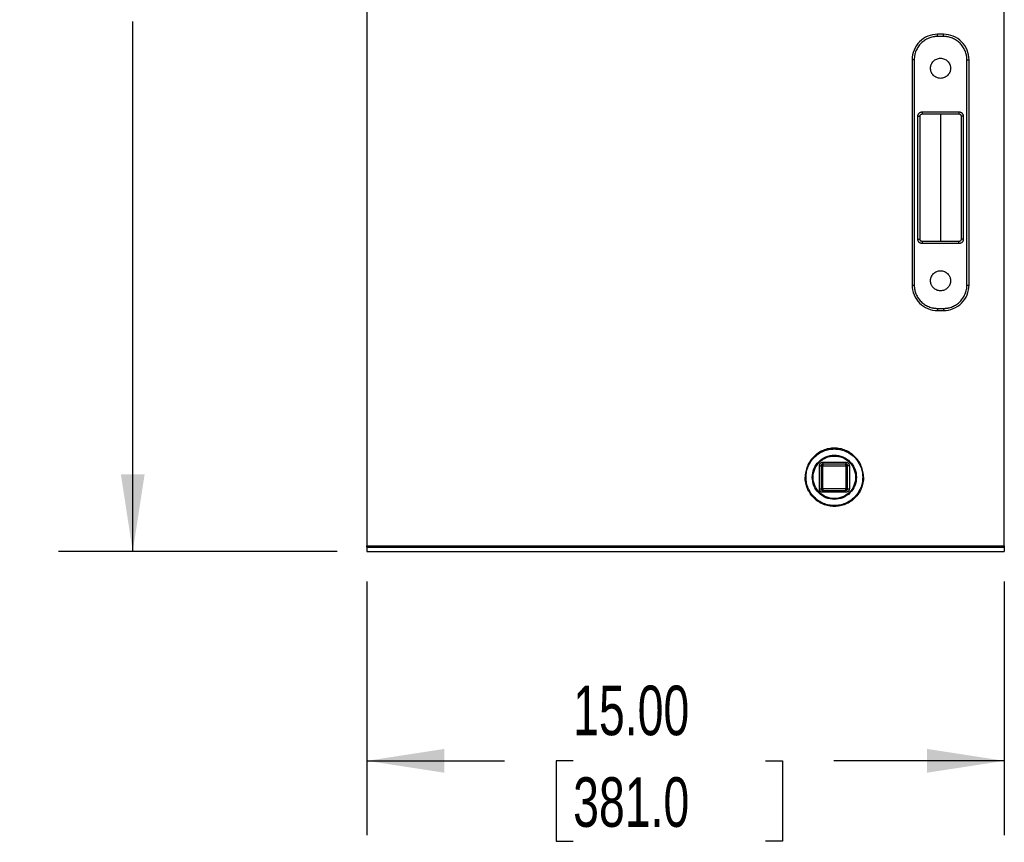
# Model space of a CAD drawing. Header units: inches. Extents: x 3 to 150, y 3 to 116.
# Tile 2 of 58: x 20 to 43, y 44 to 63. Entities that reach past the tile are written whole.
import ezdxf

# ---------------------------------------------------------------- set-up
doc = ezdxf.new("R2010")
doc.units = ezdxf.units.IN
doc.header["$LTSCALE"] = 14
doc.header["$MEASUREMENT"] = 0
doc.layers.add('DIMENSIONS', color=140, linetype='Continuous', lineweight=25)
doc.styles.add('SLDTEXTSTYLE0', font='TXT', dxfattribs={"width": 0.7})
doc.dimstyles.new('SLDDIMSTYLE0', dxfattribs={"dimtxt": 1.189453, "dimasz": 1.82, "dimexe": 0, "dimexo": 0.0625, "dimgap": 0.297363, "dimtad": 0, "dimtih": 1, "dimtoh": 1, "dimrnd": 1e-09, "dimzin": 4, "dimdsep": 46, "dimtxsty": 'SLDTEXTSTYLE0', "dimsah": 1, "dimcen": 0.09, "dimadec": 0, "dimazin": 1, "dimtfac": 1, "dimtofl": 0, "dimtmove": 0, "dimatfit": 3, "dimfxl": 0, "dimfrac": 2, "dimtolj": 1, "dimtzin": 12, "dimarcsym": 0})
doc.dimstyles.new('SLDDIMSTYLE1', dxfattribs={"dimtxt": 1.189453, "dimasz": 1.82, "dimexe": 0, "dimexo": 0.0625, "dimgap": 0.297363, "dimtad": 0, "dimtih": 1, "dimtoh": 1, "dimrnd": 1e-09, "dimzin": 12, "dimdsep": 46, "dimtxsty": 'SLDTEXTSTYLE0', "dimsah": 1, "dimcen": 0.09, "dimadec": 0, "dimazin": 3, "dimtfac": 1, "dimtofl": 0, "dimtmove": 0, "dimatfit": 3, "dimfxl": 0, "dimfrac": 2, "dimtolj": 1, "dimtzin": 12, "dimarcsym": 0})

# ---------------------------------------------------------------- blocks, each defined once
blk = doc.blocks.new('_D')
at = {"layer": 'DIMENSIONS'}
for p, q in [((27.897, 49.925), (27.897, 43.952)), ((42.897, 49.925), (42.897, 43.952)), ((27.897, 45.702), (31.138, 45.702)), ((32.75, 45.702), (32.351, 45.702)), ((32.351, 45.702), (32.351, 43.812)), ((37.274, 45.702), (37.674, 45.702)), ((37.674, 45.702), (37.674, 43.812)), ((42.897, 45.702), (38.886, 45.702)), ((32.351, 43.812), (32.75, 43.812)), ((37.674, 43.812), (37.274, 43.812))]:
    blk.add_line(p, q, dxfattribs=at)
for points in [[(27.897, 45.702), (29.717, 45.422), (29.717, 45.982)], [(42.897, 45.702), (41.077, 45.982), (41.077, 45.422)]]:
    blk.add_solid(points, dxfattribs=at)
at = {"layer": 'DIMENSIONS', "char_height": 1.1667, "attachment_point": 1, "style": 'SLDTEXTSTYLE0'}
for s, insert in [('15.00', (32.75, 47.472)), ('381.0', (32.75, 45.315))]:
    blk.add_mtext(s, dxfattribs=dict(at, insert=insert))
blk = doc.blocks.new('_D_1')
at = {"layer": 'DIMENSIONS'}
for p, q in [((31.469, 78.21), (20.635, 78.21)), ((22.385, 78.21), (22.385, 67.413)), ((20.123, 65.257), (19.724, 65.257)), ((19.724, 65.257), (19.724, 63.366)), ((24.647, 65.257), (25.047, 65.257)), ((25.047, 65.257), (25.047, 63.366)), ((19.724, 63.366), (20.123, 63.366)), ((25.047, 63.366), (24.647, 63.366)), ((22.385, 50.625), (22.385, 63.1)), ((27.197, 50.625), (20.635, 50.625))]:
    blk.add_line(p, q, dxfattribs=at)
for points in [[(22.385, 78.21), (22.105, 76.39), (22.665, 76.39)], [(22.385, 50.625), (22.665, 52.445), (22.105, 52.445)]]:
    blk.add_solid(points, dxfattribs=at)
at = {"layer": 'DIMENSIONS', "char_height": 1.1667, "attachment_point": 1, "style": 'SLDTEXTSTYLE0'}
for s, insert in [('27.59', (20.123, 67.027)), ('700.7', (20.123, 64.87))]:
    blk.add_mtext(s, dxfattribs=dict(at, insert=insert))

msp = doc.modelspace()

# ---------------------------------------------------------------- linework, layer by layer
for p, q in [((27.897, 64.74), (27.897, 50.759)), ((42.897, 50.759), (42.897, 64.74)), ((41.467, 62.8), (41.327, 62.8)), ((41.467, 62.75), (41.327, 62.75)), ((40.727, 62.2), (40.727, 56.9)), ((40.777, 62.2), (40.777, 56.9)), ((42.017, 56.9), (42.017, 62.2)), ((42.067, 56.9), (42.067, 62.2)), ((40.964, 60.975), (41.831, 60.975)), ((40.864, 57.975), (40.864, 60.875)), ((40.914, 57.975), (40.914, 60.875)), ((40.964, 60.925), (41.831, 60.925)), ((41.397, 60.925), (41.397, 57.925)), ((41.881, 60.875), (41.881, 57.975)), ((41.931, 60.875), (41.931, 57.975)), ((41.831, 57.925), (40.964, 57.925)), ((41.831, 57.875), (40.964, 57.875)), ((41.327, 56.35), (41.467, 56.35)), ((41.327, 56.3), (41.467, 56.3)), ((38.545, 52.102), (38.545, 52.647)), ((38.585, 52.647), (38.585, 52.102)), ((38.625, 52.727), (39.17, 52.727)), ((39.17, 52.687), (38.625, 52.687)), ((38.625, 52.647), (39.17, 52.647)), ((38.625, 52.102), (38.625, 52.647)), ((39.17, 52.647), (39.17, 52.102)), ((39.21, 52.102), (39.21, 52.647)), ((39.25, 52.647), (39.25, 52.102)), ((38.231, 52.375), (38.211, 52.375)), ((38.231, 52.375), (38.211, 52.375)), ((38.399, 52.375), (38.377, 52.375)), ((38.399, 52.375), (38.377, 52.375)), ((39.417, 52.375), (39.396, 52.375)), ((39.417, 52.375), (39.396, 52.375)), ((39.584, 52.375), (39.564, 52.375)), ((39.584, 52.375), (39.564, 52.375)), ((39.17, 52.102), (38.625, 52.102)), ((38.625, 52.062), (39.17, 52.062)), ((39.17, 52.022), (38.625, 52.022)), ((27.897, 50.759), (42.897, 50.759)), ((27.897, 50.729), (42.897, 50.729)), ((27.897, 50.729), (27.897, 50.625)), ((27.897, 50.625), (42.897, 50.625)), ((42.897, 50.729), (42.897, 50.625))]:
    msp.add_line(p, q)
for points, knots in [([(41.327, 62.8), (41.249, 62.8), (41.17, 62.784), (41.025, 62.724), (40.959, 62.679), (40.848, 62.568), (40.803, 62.502), (40.743, 62.357), (40.727, 62.278), (40.727, 62.2)], [0, 0, 0, 0, 0.25, 0.25, 0.5, 0.5, 0.75, 0.75, 1, 1, 1, 1]), ([(41.327, 62.75), (41.322, 62.75), (41.312, 62.75), (41.297, 62.749), (41.281, 62.748), (41.266, 62.746), (41.251, 62.744), (41.235, 62.742), (41.207, 62.737), (41.167, 62.727), (41.117, 62.709), (41.068, 62.685), (41.006, 62.648), (40.936, 62.591), (40.879, 62.521), (40.842, 62.459), (40.818, 62.41), (40.8, 62.36), (40.789, 62.316), (40.783, 62.28), (40.78, 62.254), (40.778, 62.227), (40.777, 62.209), (40.777, 62.2)], [0, 0, 0, 0, 0.0179, 0.035765, 0.053611, 0.07145, 0.089298, 0.107168, 0.125073, 0.187575, 0.250101, 0.312602, 0.375128, 0.500004, 0.62488, 0.687381, 0.749908, 0.812409, 0.874935, 0.906234, 0.937461, 0.968691, 1, 1, 1, 1]), ([(41.327, 62.75), (41.327, 62.756), (41.327, 62.763), (41.327, 62.775), (41.327, 62.78), (41.327, 62.79), (41.327, 62.793), (41.327, 62.798), (41.327, 62.8), (41.327, 62.8)], [0, 0, 0, 0, 0.25, 0.25, 0.5, 0.5, 0.75, 0.75, 1, 1, 1, 1]), ([(42.067, 62.2), (42.067, 62.278), (42.052, 62.357), (41.992, 62.502), (41.947, 62.568), (41.836, 62.679), (41.77, 62.724), (41.624, 62.784), (41.546, 62.8), (41.467, 62.8)], [0, 0, 0, 0, 0.25, 0.25, 0.5, 0.5, 0.75, 0.75, 1, 1, 1, 1]), ([(41.467, 62.75), (41.467, 62.756), (41.467, 62.763), (41.467, 62.775), (41.467, 62.78), (41.467, 62.79), (41.467, 62.793), (41.467, 62.798), (41.467, 62.8), (41.467, 62.8)], [0, 0, 0, 0, 0.25, 0.25, 0.5, 0.5, 0.75, 0.75, 1, 1, 1, 1]), ([(42.017, 62.2), (42.017, 62.205), (42.017, 62.215), (42.017, 62.23), (42.016, 62.246), (42.014, 62.261), (42.012, 62.276), (42.01, 62.292), (42.005, 62.32), (41.995, 62.36), (41.976, 62.41), (41.953, 62.459), (41.916, 62.521), (41.859, 62.591), (41.789, 62.648), (41.727, 62.685), (41.678, 62.709), (41.627, 62.727), (41.584, 62.738), (41.548, 62.744), (41.521, 62.747), (41.494, 62.749), (41.476, 62.75), (41.467, 62.75)], [0, 0, 0, 0, 0.0179, 0.035765, 0.053611, 0.07145, 0.089298, 0.107168, 0.125073, 0.187575, 0.250101, 0.312602, 0.375128, 0.500004, 0.62488, 0.687381, 0.749908, 0.812409, 0.874935, 0.906234, 0.937461, 0.968691, 1, 1, 1, 1]), ([(40.777, 62.2), (40.771, 62.2), (40.764, 62.2), (40.752, 62.2), (40.747, 62.2), (40.737, 62.2), (40.734, 62.2), (40.729, 62.2), (40.727, 62.2), (40.727, 62.2)], [0, 0, 0, 0, 0.25, 0.25, 0.5, 0.5, 0.75, 0.75, 1, 1, 1, 1]), ([(41.161, 62), (41.161, 62.003), (41.161, 62.009), (41.162, 62.018), (41.163, 62.027), (41.164, 62.037), (41.166, 62.05), (41.171, 62.068), (41.179, 62.09), (41.189, 62.111), (41.205, 62.138), (41.229, 62.168), (41.265, 62.197), (41.306, 62.219), (41.351, 62.233), (41.397, 62.237), (41.444, 62.233), (41.488, 62.219), (41.529, 62.197), (41.565, 62.168), (41.59, 62.138), (41.606, 62.111), (41.616, 62.09), (41.624, 62.068), (41.629, 62.048), (41.632, 62.03), (41.633, 62.015), (41.633, 62.005), (41.634, 62)], [0, 0, 0, 0, 0.0125279, 0.0250291, 0.037523, 0.0500289, 0.0625662, 0.0938241, 0.1251113, 0.1563692, 0.1876564, 0.2501258, 0.3125952, 0.3750647, 0.4375341, 0.5000035, 0.5624729, 0.6249423, 0.6874117, 0.7498812, 0.8123506, 0.8436085, 0.8748957, 0.9061536, 0.9374408, 0.9583023, 0.9791255, 1, 1, 1, 1]), ([(42.017, 62.2), (42.024, 62.2), (42.03, 62.2), (42.043, 62.2), (42.048, 62.2), (42.057, 62.2), (42.061, 62.2), (42.066, 62.2), (42.067, 62.2), (42.067, 62.2)], [0, 0, 0, 0, 0.25, 0.25, 0.5, 0.5, 0.75, 0.75, 1, 1, 1, 1]), ([(41.634, 62), (41.634, 61.997), (41.633, 61.99), (41.633, 61.981), (41.632, 61.972), (41.631, 61.963), (41.628, 61.949), (41.624, 61.931), (41.616, 61.909), (41.606, 61.888), (41.59, 61.862), (41.565, 61.832), (41.529, 61.802), (41.488, 61.78), (41.444, 61.766), (41.397, 61.762), (41.351, 61.766), (41.306, 61.78), (41.265, 61.802), (41.229, 61.832), (41.205, 61.862), (41.189, 61.888), (41.179, 61.909), (41.171, 61.931), (41.166, 61.951), (41.163, 61.969), (41.161, 61.984), (41.161, 61.994), (41.161, 62)], [0, 0, 0, 0, 0.012528, 0.025029, 0.037523, 0.050029, 0.062566, 0.093824, 0.125111, 0.156369, 0.187656, 0.250126, 0.312595, 0.375065, 0.437534, 0.500003, 0.562473, 0.624942, 0.687412, 0.749881, 0.812351, 0.843608, 0.874896, 0.906154, 0.937441, 0.958302, 0.979125, 1, 1, 1, 1]), ([(40.864, 60.875), (40.864, 60.877), (40.864, 60.881), (40.865, 60.888), (40.866, 60.894), (40.867, 60.9), (40.869, 60.907), (40.873, 60.917), (40.88, 60.931), (40.893, 60.946), (40.908, 60.958), (40.923, 60.967), (40.938, 60.971), (40.951, 60.974), (40.96, 60.974), (40.964, 60.975)], [0, 0, 0, 0, 0.041983, 0.083614, 0.125071, 0.166535, 0.208189, 0.250211, 0.375068, 0.500065, 0.624923, 0.74992, 0.833491, 0.916367, 1, 1, 1, 1]), ([(40.964, 60.975), (40.964, 60.968), (40.964, 60.962), (40.964, 60.949), (40.964, 60.944), (40.964, 60.935), (40.964, 60.931), (40.964, 60.926), (40.964, 60.925), (40.964, 60.925)], [0, 0, 0, 0, 0.25, 0.25, 0.5, 0.5, 0.75, 0.75, 1, 1, 1, 1]), ([(41.831, 60.975), (41.833, 60.975), (41.837, 60.975), (41.844, 60.974), (41.85, 60.973), (41.857, 60.971), (41.863, 60.969), (41.873, 60.966), (41.887, 60.958), (41.902, 60.946), (41.915, 60.931), (41.923, 60.915), (41.928, 60.901), (41.93, 60.888), (41.931, 60.879), (41.931, 60.875)], [0, 0, 0, 0, 0.041983, 0.083614, 0.125071, 0.166535, 0.208189, 0.250211, 0.375068, 0.500065, 0.624923, 0.74992, 0.833491, 0.916367, 1, 1, 1, 1]), ([(41.831, 60.975), (41.831, 60.968), (41.831, 60.962), (41.831, 60.949), (41.831, 60.944), (41.831, 60.935), (41.831, 60.931), (41.831, 60.926), (41.831, 60.925), (41.831, 60.925)], [0, 0, 0, 0, 0.25, 0.25, 0.5, 0.5, 0.75, 0.75, 1, 1, 1, 1]), ([(40.864, 60.875), (40.87, 60.875), (40.877, 60.875), (40.889, 60.875), (40.895, 60.875), (40.904, 60.875), (40.908, 60.875), (40.913, 60.875), (40.914, 60.875), (40.914, 60.875)], [0, 0, 0, 0, 0.25, 0.25, 0.5, 0.5, 0.75, 0.75, 1, 1, 1, 1]), ([(40.914, 60.875), (40.914, 60.881), (40.915, 60.888), (40.92, 60.9), (40.924, 60.905), (40.933, 60.915), (40.939, 60.918), (40.951, 60.923), (40.957, 60.925), (40.964, 60.925)], [0, 0, 0, 0, 0.25, 0.25, 0.5, 0.5, 0.75, 0.75, 1, 1, 1, 1]), ([(41.831, 60.925), (41.837, 60.925), (41.844, 60.923), (41.856, 60.918), (41.862, 60.915), (41.871, 60.905), (41.875, 60.9), (41.88, 60.888), (41.881, 60.881), (41.881, 60.875)], [0, 0, 0, 0, 0.25, 0.25, 0.5, 0.5, 0.75, 0.75, 1, 1, 1, 1]), ([(41.931, 60.875), (41.924, 60.875), (41.918, 60.875), (41.906, 60.875), (41.9, 60.875), (41.891, 60.875), (41.887, 60.875), (41.882, 60.875), (41.881, 60.875), (41.881, 60.875)], [0, 0, 0, 0, 0.25, 0.25, 0.5, 0.5, 0.75, 0.75, 1, 1, 1, 1]), ([(40.964, 57.875), (40.962, 57.875), (40.957, 57.875), (40.951, 57.875), (40.944, 57.876), (40.938, 57.878), (40.932, 57.88), (40.922, 57.884), (40.908, 57.891), (40.893, 57.903), (40.88, 57.919), (40.872, 57.934), (40.867, 57.949), (40.864, 57.962), (40.864, 57.97), (40.864, 57.975)], [0, 0, 0, 0, 0.041983, 0.083614, 0.125071, 0.166535, 0.208189, 0.250211, 0.375068, 0.500065, 0.624923, 0.74992, 0.833491, 0.916367, 1, 1, 1, 1]), ([(40.864, 57.975), (40.87, 57.975), (40.877, 57.975), (40.889, 57.975), (40.895, 57.975), (40.904, 57.975), (40.908, 57.975), (40.913, 57.975), (40.914, 57.975), (40.914, 57.975)], [0, 0, 0, 0, 0.25, 0.25, 0.5, 0.5, 0.75, 0.75, 1, 1, 1, 1]), ([(40.964, 57.925), (40.957, 57.925), (40.951, 57.926), (40.939, 57.931), (40.933, 57.935), (40.924, 57.944), (40.92, 57.949), (40.915, 57.962), (40.914, 57.968), (40.914, 57.975)], [0, 0, 0, 0, 0.25, 0.25, 0.5, 0.5, 0.75, 0.75, 1, 1, 1, 1]), ([(41.931, 57.975), (41.931, 57.972), (41.931, 57.968), (41.93, 57.962), (41.929, 57.955), (41.928, 57.949), (41.926, 57.942), (41.922, 57.932), (41.915, 57.919), (41.902, 57.903), (41.887, 57.891), (41.871, 57.883), (41.857, 57.878), (41.844, 57.875), (41.835, 57.875), (41.831, 57.875)], [0, 0, 0, 0, 0.041983, 0.083614, 0.125071, 0.166535, 0.208189, 0.250211, 0.375068, 0.500065, 0.624923, 0.74992, 0.833491, 0.916367, 1, 1, 1, 1]), ([(41.881, 57.975), (41.881, 57.968), (41.88, 57.962), (41.875, 57.949), (41.871, 57.944), (41.862, 57.935), (41.856, 57.931), (41.844, 57.926), (41.837, 57.925), (41.831, 57.925)], [0, 0, 0, 0, 0.25, 0.25, 0.5, 0.5, 0.75, 0.75, 1, 1, 1, 1]), ([(41.931, 57.975), (41.924, 57.975), (41.918, 57.975), (41.906, 57.975), (41.9, 57.975), (41.891, 57.975), (41.887, 57.975), (41.882, 57.975), (41.881, 57.975), (41.881, 57.975)], [0, 0, 0, 0, 0.25, 0.25, 0.5, 0.5, 0.75, 0.75, 1, 1, 1, 1]), ([(40.964, 57.925), (40.964, 57.925), (40.964, 57.923), (40.964, 57.918), (40.964, 57.915), (40.964, 57.905), (40.964, 57.9), (40.964, 57.888), (40.964, 57.881), (40.964, 57.875)], [0, 0, 0, 0, 0.25, 0.25, 0.5, 0.5, 0.75, 0.75, 1, 1, 1, 1]), ([(41.831, 57.875), (41.831, 57.881), (41.831, 57.888), (41.831, 57.9), (41.831, 57.905), (41.831, 57.915), (41.831, 57.918), (41.831, 57.923), (41.831, 57.925), (41.831, 57.925)], [0, 0, 0, 0, 0.25, 0.25, 0.5, 0.5, 0.75, 0.75, 1, 1, 1, 1]), ([(41.161, 57), (41.161, 57.003), (41.161, 57.009), (41.162, 57.018), (41.163, 57.027), (41.164, 57.037), (41.166, 57.05), (41.171, 57.068), (41.179, 57.09), (41.189, 57.111), (41.205, 57.138), (41.229, 57.168), (41.265, 57.197), (41.306, 57.219), (41.351, 57.233), (41.397, 57.237), (41.444, 57.233), (41.488, 57.219), (41.529, 57.197), (41.565, 57.168), (41.59, 57.138), (41.606, 57.111), (41.616, 57.09), (41.624, 57.068), (41.629, 57.048), (41.632, 57.03), (41.633, 57.015), (41.633, 57.005), (41.634, 57)], [0, 0, 0, 0, 0.012528, 0.025029, 0.037523, 0.050029, 0.062566, 0.093824, 0.125111, 0.156369, 0.187656, 0.250126, 0.312595, 0.375065, 0.437534, 0.500003, 0.562473, 0.624942, 0.687412, 0.749881, 0.812351, 0.843608, 0.874896, 0.906154, 0.937441, 0.958302, 0.979125, 1, 1, 1, 1]), ([(40.727, 56.9), (40.727, 56.821), (40.743, 56.743), (40.803, 56.597), (40.848, 56.531), (40.959, 56.42), (41.025, 56.375), (41.17, 56.315), (41.249, 56.3), (41.327, 56.3)], [0, 0, 0, 0, 0.25, 0.25, 0.5, 0.5, 0.75, 0.75, 1, 1, 1, 1]), ([(40.727, 56.9), (40.727, 56.9), (40.729, 56.9), (40.734, 56.9), (40.737, 56.9), (40.747, 56.9), (40.752, 56.9), (40.764, 56.9), (40.771, 56.9), (40.777, 56.9)], [0, 0, 0, 0, 0.25, 0.25, 0.5, 0.5, 0.75, 0.75, 1, 1, 1, 1]), ([(40.777, 56.9), (40.777, 56.894), (40.777, 56.884), (40.778, 56.869), (40.779, 56.853), (40.781, 56.838), (40.783, 56.823), (40.785, 56.808), (40.79, 56.78), (40.8, 56.74), (40.818, 56.689), (40.842, 56.64), (40.879, 56.578), (40.936, 56.508), (41.006, 56.451), (41.068, 56.414), (41.117, 56.391), (41.167, 56.372), (41.211, 56.362), (41.247, 56.355), (41.273, 56.352), (41.3, 56.35), (41.318, 56.35), (41.327, 56.35)], [0, 0, 0, 0, 0.0178998, 0.0357654, 0.0536108, 0.0714503, 0.0892978, 0.1071675, 0.1250734, 0.1875745, 0.2501008, 0.3126019, 0.3751281, 0.5000042, 0.6248802, 0.6873813, 0.7499075, 0.8124086, 0.8749349, 0.9062343, 0.9374611, 0.9686912, 1, 1, 1, 1]), ([(41.634, 57), (41.634, 56.997), (41.633, 56.99), (41.633, 56.981), (41.632, 56.972), (41.631, 56.963), (41.628, 56.949), (41.624, 56.931), (41.616, 56.909), (41.606, 56.888), (41.59, 56.862), (41.565, 56.832), (41.529, 56.802), (41.488, 56.78), (41.444, 56.766), (41.397, 56.762), (41.351, 56.766), (41.306, 56.78), (41.265, 56.802), (41.229, 56.832), (41.205, 56.862), (41.189, 56.888), (41.179, 56.909), (41.171, 56.931), (41.166, 56.951), (41.163, 56.969), (41.161, 56.984), (41.161, 56.994), (41.161, 57)], [0, 0, 0, 0, 0.012528, 0.025029, 0.037523, 0.050029, 0.062566, 0.093824, 0.125111, 0.156369, 0.187656, 0.250126, 0.312595, 0.375065, 0.437534, 0.500003, 0.562473, 0.624942, 0.687412, 0.749881, 0.812351, 0.843608, 0.874896, 0.906154, 0.937441, 0.958302, 0.979125, 1, 1, 1, 1]), ([(41.467, 56.35), (41.473, 56.35), (41.483, 56.35), (41.498, 56.35), (41.514, 56.351), (41.529, 56.353), (41.544, 56.355), (41.559, 56.357), (41.587, 56.362), (41.627, 56.372), (41.678, 56.391), (41.727, 56.414), (41.789, 56.451), (41.859, 56.508), (41.916, 56.578), (41.953, 56.64), (41.976, 56.689), (41.995, 56.74), (42.005, 56.783), (42.012, 56.819), (42.015, 56.846), (42.017, 56.873), (42.017, 56.891), (42.017, 56.9)], [0, 0, 0, 0, 0.0179, 0.035765, 0.053611, 0.07145, 0.089298, 0.107168, 0.125073, 0.187575, 0.250101, 0.312602, 0.375128, 0.500004, 0.62488, 0.687381, 0.749908, 0.812409, 0.874935, 0.906234, 0.937461, 0.968691, 1, 1, 1, 1]), ([(41.467, 56.3), (41.546, 56.3), (41.624, 56.315), (41.77, 56.375), (41.836, 56.42), (41.947, 56.531), (41.992, 56.597), (42.052, 56.743), (42.067, 56.821), (42.067, 56.9)], [0, 0, 0, 0, 0.25, 0.25, 0.5, 0.5, 0.75, 0.75, 1, 1, 1, 1]), ([(42.017, 56.9), (42.024, 56.9), (42.03, 56.9), (42.043, 56.9), (42.048, 56.9), (42.057, 56.9), (42.061, 56.9), (42.066, 56.9), (42.067, 56.9), (42.067, 56.9)], [0, 0, 0, 0, 0.25, 0.25, 0.5, 0.5, 0.75, 0.75, 1, 1, 1, 1]), ([(41.327, 56.35), (41.327, 56.343), (41.327, 56.337), (41.327, 56.324), (41.327, 56.319), (41.327, 56.31), (41.327, 56.306), (41.327, 56.301), (41.327, 56.3), (41.327, 56.3)], [0, 0, 0, 0, 0.25, 0.25, 0.5, 0.5, 0.75, 0.75, 1, 1, 1, 1]), ([(41.467, 56.35), (41.467, 56.343), (41.467, 56.337), (41.467, 56.324), (41.467, 56.319), (41.467, 56.31), (41.467, 56.306), (41.467, 56.301), (41.467, 56.3), (41.467, 56.3)], [0, 0, 0, 0, 0.25, 0.25, 0.5, 0.5, 0.75, 0.75, 1, 1, 1, 1]), ([(39.584, 52.375), (39.584, 52.42), (39.579, 52.464), (39.562, 52.553), (39.549, 52.596), (39.514, 52.679), (39.493, 52.719), (39.443, 52.793), (39.415, 52.828), (39.351, 52.892), (39.316, 52.92), (39.241, 52.97), (39.202, 52.992), (39.119, 53.026), (39.075, 53.039), (38.987, 53.057), (38.942, 53.061), (38.852, 53.061), (38.808, 53.057), (38.719, 53.039), (38.676, 53.026), (38.593, 52.992), (38.553, 52.97), (38.479, 52.92), (38.444, 52.892), (38.38, 52.828), (38.352, 52.793), (38.302, 52.719), (38.28, 52.679), (38.246, 52.596), (38.233, 52.553), (38.215, 52.464), (38.211, 52.42), (38.211, 52.375)], [0, 0, 0, 0, 0.0625, 0.0625, 0.125, 0.125, 0.1875, 0.1875, 0.25, 0.25, 0.3125, 0.3125, 0.375, 0.375, 0.4375, 0.4375, 0.5, 0.5, 0.5625, 0.5625, 0.625, 0.625, 0.6875, 0.6875, 0.75, 0.75, 0.8125, 0.8125, 0.875, 0.875, 0.9375, 0.9375, 1, 1, 1, 1]), ([(39.584, 52.375), (39.584, 52.42), (39.579, 52.464), (39.562, 52.553), (39.549, 52.596), (39.514, 52.679), (39.493, 52.719), (39.443, 52.793), (39.415, 52.828), (39.351, 52.892), (39.316, 52.92), (39.241, 52.97), (39.202, 52.992), (39.119, 53.026), (39.075, 53.039), (38.987, 53.057), (38.942, 53.061), (38.852, 53.061), (38.808, 53.057), (38.719, 53.039), (38.676, 53.026), (38.593, 52.992), (38.553, 52.97), (38.479, 52.92), (38.444, 52.892), (38.38, 52.828), (38.352, 52.793), (38.302, 52.719), (38.28, 52.679), (38.246, 52.596), (38.233, 52.553), (38.215, 52.464), (38.211, 52.42), (38.211, 52.375)], [0, 0, 0, 0, 0.0625, 0.0625, 0.125, 0.125, 0.1875, 0.1875, 0.25, 0.25, 0.3125, 0.3125, 0.375, 0.375, 0.4375, 0.4375, 0.5, 0.5, 0.5625, 0.5625, 0.625, 0.625, 0.6875, 0.6875, 0.75, 0.75, 0.8125, 0.8125, 0.875, 0.875, 0.9375, 0.9375, 1, 1, 1, 1]), ([(38.231, 52.375), (38.231, 52.418), (38.235, 52.462), (38.252, 52.547), (38.265, 52.589), (38.298, 52.67), (38.319, 52.709), (38.367, 52.781), (38.395, 52.815), (38.457, 52.877), (38.491, 52.905), (38.563, 52.953), (38.602, 52.974), (38.683, 53.007), (38.725, 53.02), (38.81, 53.037), (38.854, 53.041), (38.941, 53.041), (38.985, 53.037), (39.07, 53.02), (39.112, 53.007), (39.193, 52.974), (39.231, 52.953), (39.304, 52.905), (39.338, 52.877), (39.4, 52.815), (39.427, 52.781), (39.476, 52.709), (39.496, 52.67), (39.53, 52.589), (39.543, 52.547), (39.56, 52.462), (39.564, 52.418), (39.564, 52.375)], [0, 0, 0, 0, 0.0625, 0.0625, 0.125, 0.125, 0.1875, 0.1875, 0.25, 0.25, 0.3125, 0.3125, 0.375, 0.375, 0.4375, 0.4375, 0.5, 0.5, 0.5625, 0.5625, 0.625, 0.625, 0.6875, 0.6875, 0.75, 0.75, 0.8125, 0.8125, 0.875, 0.875, 0.9375, 0.9375, 1, 1, 1, 1]), ([(38.231, 52.375), (38.231, 52.418), (38.235, 52.462), (38.252, 52.547), (38.265, 52.589), (38.298, 52.67), (38.319, 52.709), (38.367, 52.781), (38.395, 52.815), (38.457, 52.877), (38.491, 52.905), (38.563, 52.953), (38.602, 52.974), (38.683, 53.007), (38.725, 53.02), (38.81, 53.037), (38.854, 53.041), (38.941, 53.041), (38.985, 53.037), (39.07, 53.02), (39.112, 53.007), (39.193, 52.974), (39.231, 52.953), (39.304, 52.905), (39.338, 52.877), (39.4, 52.815), (39.427, 52.781), (39.476, 52.709), (39.496, 52.67), (39.53, 52.589), (39.543, 52.547), (39.56, 52.462), (39.564, 52.418), (39.564, 52.375)], [0, 0, 0, 0, 0.0625, 0.0625, 0.125, 0.125, 0.1875, 0.1875, 0.25, 0.25, 0.3125, 0.3125, 0.375, 0.375, 0.4375, 0.4375, 0.5, 0.5, 0.5625, 0.5625, 0.625, 0.625, 0.6875, 0.6875, 0.75, 0.75, 0.8125, 0.8125, 0.875, 0.875, 0.9375, 0.9375, 1, 1, 1, 1]), ([(38.377, 52.375), (38.377, 52.443), (38.391, 52.511), (38.443, 52.637), (38.482, 52.694), (38.578, 52.79), (38.635, 52.829), (38.761, 52.881), (38.829, 52.895), (38.965, 52.895), (39.033, 52.881), (39.159, 52.829), (39.217, 52.79), (39.313, 52.694), (39.352, 52.637), (39.404, 52.511), (39.417, 52.443), (39.417, 52.375)], [0, 0, 0, 0, 0.125, 0.125, 0.25, 0.25, 0.375, 0.375, 0.5, 0.5, 0.625, 0.625, 0.75, 0.75, 0.875, 0.875, 1, 1, 1, 1]), ([(38.377, 52.375), (38.377, 52.443), (38.391, 52.511), (38.443, 52.637), (38.482, 52.694), (38.578, 52.79), (38.635, 52.829), (38.761, 52.881), (38.829, 52.895), (38.965, 52.895), (39.033, 52.881), (39.159, 52.829), (39.217, 52.79), (39.313, 52.694), (39.352, 52.637), (39.404, 52.511), (39.417, 52.443), (39.417, 52.375)], [0, 0, 0, 0, 0.125, 0.125, 0.25, 0.25, 0.375, 0.375, 0.5, 0.5, 0.625, 0.625, 0.75, 0.75, 0.875, 0.875, 1, 1, 1, 1]), ([(38.397, 52.375), (38.397, 52.44), (38.41, 52.506), (38.46, 52.626), (38.498, 52.682), (38.59, 52.774), (38.646, 52.812), (38.767, 52.862), (38.832, 52.875), (38.963, 52.875), (39.028, 52.862), (39.149, 52.812), (39.205, 52.774), (39.297, 52.682), (39.334, 52.626), (39.384, 52.506), (39.397, 52.44), (39.397, 52.375)], [0, 0, 0, 0, 0.125, 0.125, 0.25, 0.25, 0.375, 0.375, 0.5, 0.5, 0.625, 0.625, 0.75, 0.75, 0.875, 0.875, 1, 1, 1, 1]), ([(38.545, 52.647), (38.545, 52.649), (38.545, 52.652), (38.545, 52.658), (38.546, 52.663), (38.548, 52.668), (38.549, 52.673), (38.552, 52.681), (38.558, 52.692), (38.568, 52.704), (38.58, 52.714), (38.593, 52.721), (38.604, 52.725), (38.614, 52.727), (38.621, 52.727), (38.625, 52.727)], [0, 0, 0, 0, 0.041978, 0.083606, 0.125062, 0.166527, 0.208184, 0.250211, 0.37505, 0.500065, 0.624905, 0.749919, 0.833483, 0.916359, 1, 1, 1, 1]), ([(38.545, 52.647), (38.555, 52.647), (38.566, 52.647), (38.581, 52.647), (38.585, 52.647), (38.585, 52.647)], [0, 0, 0, 0, 0.5, 0.5, 1, 1, 1, 1]), ([(38.585, 52.647), (38.585, 52.658), (38.589, 52.668), (38.604, 52.683), (38.614, 52.687), (38.625, 52.687)], [0, 0, 0, 0, 0.5, 0.5, 1, 1, 1, 1]), ([(38.625, 52.647), (38.614, 52.647), (38.604, 52.647), (38.589, 52.647), (38.585, 52.647), (38.585, 52.647)], [0, 0, 0, 0, 0.5, 0.5, 1, 1, 1, 1]), ([(38.625, 52.727), (38.625, 52.717), (38.625, 52.706), (38.625, 52.691), (38.625, 52.687), (38.625, 52.687)], [0, 0, 0, 0, 0.5, 0.5, 1, 1, 1, 1]), ([(38.625, 52.687), (38.625, 52.687), (38.625, 52.683), (38.625, 52.668), (38.625, 52.658), (38.625, 52.647)], [0, 0, 0, 0, 0.5, 0.5, 1, 1, 1, 1]), ([(39.17, 52.727), (39.17, 52.717), (39.17, 52.706), (39.17, 52.691), (39.17, 52.687), (39.17, 52.687)], [0, 0, 0, 0, 0.5, 0.5, 1, 1, 1, 1]), ([(39.17, 52.727), (39.172, 52.727), (39.175, 52.727), (39.18, 52.727), (39.185, 52.726), (39.191, 52.724), (39.196, 52.723), (39.204, 52.72), (39.215, 52.714), (39.227, 52.704), (39.237, 52.692), (39.243, 52.679), (39.247, 52.668), (39.249, 52.658), (39.25, 52.651), (39.25, 52.647)], [0, 0, 0, 0, 0.041978, 0.083606, 0.125062, 0.166527, 0.208184, 0.250211, 0.37505, 0.500065, 0.624905, 0.749919, 0.833483, 0.916359, 1, 1, 1, 1]), ([(39.17, 52.647), (39.17, 52.658), (39.17, 52.668), (39.17, 52.683), (39.17, 52.687), (39.17, 52.687)], [0, 0, 0, 0, 0.5, 0.5, 1, 1, 1, 1]), ([(39.17, 52.687), (39.18, 52.687), (39.191, 52.683), (39.206, 52.668), (39.21, 52.658), (39.21, 52.647)], [0, 0, 0, 0, 0.5, 0.5, 1, 1, 1, 1]), ([(39.21, 52.647), (39.21, 52.647), (39.206, 52.647), (39.191, 52.647), (39.18, 52.647), (39.17, 52.647)], [0, 0, 0, 0, 0.5, 0.5, 1, 1, 1, 1]), ([(39.25, 52.647), (39.239, 52.647), (39.229, 52.647), (39.214, 52.647), (39.21, 52.647), (39.21, 52.647)], [0, 0, 0, 0, 0.5, 0.5, 1, 1, 1, 1]), ([(39.584, 52.375), (39.584, 52.33), (39.579, 52.285), (39.562, 52.197), (39.549, 52.153), (39.514, 52.07), (39.493, 52.031), (39.443, 51.956), (39.415, 51.921), (39.351, 51.857), (39.316, 51.829), (39.241, 51.779), (39.202, 51.758), (39.119, 51.723), (39.075, 51.71), (38.987, 51.693), (38.942, 51.688), (38.852, 51.688), (38.808, 51.693), (38.719, 51.71), (38.676, 51.723), (38.593, 51.758), (38.553, 51.779), (38.479, 51.829), (38.444, 51.857), (38.38, 51.921), (38.352, 51.956), (38.302, 52.031), (38.28, 52.07), (38.246, 52.153), (38.233, 52.197), (38.215, 52.285), (38.211, 52.33), (38.211, 52.375)], [0, 0, 0, 0, 0.0625, 0.0625, 0.125, 0.125, 0.1875, 0.1875, 0.25, 0.25, 0.3125, 0.3125, 0.375, 0.375, 0.4375, 0.4375, 0.5, 0.5, 0.5625, 0.5625, 0.625, 0.625, 0.6875, 0.6875, 0.75, 0.75, 0.8125, 0.8125, 0.875, 0.875, 0.9375, 0.9375, 1, 1, 1, 1]), ([(39.584, 52.375), (39.584, 52.33), (39.579, 52.285), (39.562, 52.197), (39.549, 52.153), (39.514, 52.07), (39.493, 52.031), (39.443, 51.956), (39.415, 51.921), (39.351, 51.857), (39.316, 51.829), (39.241, 51.779), (39.202, 51.758), (39.119, 51.723), (39.075, 51.71), (38.987, 51.693), (38.942, 51.688), (38.852, 51.688), (38.808, 51.693), (38.719, 51.71), (38.676, 51.723), (38.593, 51.758), (38.553, 51.779), (38.479, 51.829), (38.444, 51.857), (38.38, 51.921), (38.352, 51.956), (38.302, 52.031), (38.28, 52.07), (38.246, 52.153), (38.233, 52.197), (38.215, 52.285), (38.211, 52.33), (38.211, 52.375)], [0, 0, 0, 0, 0.0625, 0.0625, 0.125, 0.125, 0.1875, 0.1875, 0.25, 0.25, 0.3125, 0.3125, 0.375, 0.375, 0.4375, 0.4375, 0.5, 0.5, 0.5625, 0.5625, 0.625, 0.625, 0.6875, 0.6875, 0.75, 0.75, 0.8125, 0.8125, 0.875, 0.875, 0.9375, 0.9375, 1, 1, 1, 1]), ([(39.564, 52.375), (39.564, 52.331), (39.56, 52.287), (39.543, 52.202), (39.53, 52.16), (39.496, 52.079), (39.476, 52.041), (39.427, 51.968), (39.4, 51.934), (39.338, 51.872), (39.304, 51.845), (39.231, 51.796), (39.193, 51.776), (39.112, 51.742), (39.07, 51.729), (38.985, 51.712), (38.941, 51.708), (38.854, 51.708), (38.81, 51.712), (38.725, 51.729), (38.683, 51.742), (38.602, 51.776), (38.563, 51.796), (38.491, 51.845), (38.457, 51.872), (38.395, 51.934), (38.367, 51.968), (38.319, 52.041), (38.298, 52.079), (38.265, 52.16), (38.252, 52.202), (38.235, 52.287), (38.231, 52.331), (38.231, 52.375)], [0, 0, 0, 0, 0.0625, 0.0625, 0.125, 0.125, 0.1875, 0.1875, 0.25, 0.25, 0.3125, 0.3125, 0.375, 0.375, 0.4375, 0.4375, 0.5, 0.5, 0.5625, 0.5625, 0.625, 0.625, 0.6875, 0.6875, 0.75, 0.75, 0.8125, 0.8125, 0.875, 0.875, 0.9375, 0.9375, 1, 1, 1, 1]), ([(39.564, 52.375), (39.564, 52.331), (39.56, 52.287), (39.543, 52.202), (39.53, 52.16), (39.496, 52.079), (39.476, 52.041), (39.427, 51.968), (39.4, 51.934), (39.338, 51.872), (39.304, 51.845), (39.231, 51.796), (39.193, 51.776), (39.112, 51.742), (39.07, 51.729), (38.985, 51.712), (38.941, 51.708), (38.854, 51.708), (38.81, 51.712), (38.725, 51.729), (38.683, 51.742), (38.602, 51.776), (38.563, 51.796), (38.491, 51.845), (38.457, 51.872), (38.395, 51.934), (38.367, 51.968), (38.319, 52.041), (38.298, 52.079), (38.265, 52.16), (38.252, 52.202), (38.235, 52.287), (38.231, 52.331), (38.231, 52.375)], [0, 0, 0, 0, 0.0625, 0.0625, 0.125, 0.125, 0.1875, 0.1875, 0.25, 0.25, 0.3125, 0.3125, 0.375, 0.375, 0.4375, 0.4375, 0.5, 0.5, 0.5625, 0.5625, 0.625, 0.625, 0.6875, 0.6875, 0.75, 0.75, 0.8125, 0.8125, 0.875, 0.875, 0.9375, 0.9375, 1, 1, 1, 1]), ([(39.417, 52.375), (39.417, 52.307), (39.404, 52.239), (39.352, 52.113), (39.313, 52.055), (39.217, 51.959), (39.159, 51.92), (39.033, 51.868), (38.965, 51.855), (38.829, 51.855), (38.761, 51.868), (38.635, 51.92), (38.578, 51.959), (38.482, 52.055), (38.443, 52.113), (38.391, 52.239), (38.377, 52.307), (38.377, 52.375)], [0, 0, 0, 0, 0.125, 0.125, 0.25, 0.25, 0.375, 0.375, 0.5, 0.5, 0.625, 0.625, 0.75, 0.75, 0.875, 0.875, 1, 1, 1, 1]), ([(39.417, 52.375), (39.417, 52.307), (39.404, 52.239), (39.352, 52.113), (39.313, 52.055), (39.217, 51.959), (39.159, 51.92), (39.033, 51.868), (38.965, 51.855), (38.829, 51.855), (38.761, 51.868), (38.635, 51.92), (38.578, 51.959), (38.482, 52.055), (38.443, 52.113), (38.391, 52.239), (38.377, 52.307), (38.377, 52.375)], [0, 0, 0, 0, 0.125, 0.125, 0.25, 0.25, 0.375, 0.375, 0.5, 0.5, 0.625, 0.625, 0.75, 0.75, 0.875, 0.875, 1, 1, 1, 1]), ([(39.397, 52.375), (39.397, 52.309), (39.384, 52.244), (39.334, 52.123), (39.297, 52.067), (39.205, 51.975), (39.149, 51.938), (39.028, 51.888), (38.963, 51.875), (38.832, 51.875), (38.767, 51.888), (38.646, 51.938), (38.59, 51.975), (38.498, 52.067), (38.46, 52.123), (38.41, 52.244), (38.397, 52.309), (38.397, 52.375)], [0, 0, 0, 0, 0.125, 0.125, 0.25, 0.25, 0.375, 0.375, 0.5, 0.5, 0.625, 0.625, 0.75, 0.75, 0.875, 0.875, 1, 1, 1, 1]), ([(38.545, 52.102), (38.555, 52.102), (38.566, 52.102), (38.581, 52.102), (38.585, 52.102), (38.585, 52.102)], [0, 0, 0, 0, 0.5, 0.5, 1, 1, 1, 1]), ([(38.625, 52.022), (38.623, 52.022), (38.62, 52.022), (38.614, 52.023), (38.609, 52.024), (38.604, 52.025), (38.599, 52.026), (38.591, 52.029), (38.58, 52.035), (38.568, 52.045), (38.558, 52.057), (38.551, 52.07), (38.547, 52.081), (38.545, 52.092), (38.545, 52.099), (38.545, 52.102)], [0, 0, 0, 0, 0.041978, 0.083606, 0.125062, 0.166527, 0.208184, 0.250211, 0.37505, 0.500065, 0.624905, 0.749919, 0.833483, 0.916359, 1, 1, 1, 1]), ([(38.585, 52.102), (38.585, 52.102), (38.589, 52.102), (38.604, 52.102), (38.614, 52.102), (38.625, 52.102)], [0, 0, 0, 0, 0.5, 0.5, 1, 1, 1, 1]), ([(38.625, 52.062), (38.614, 52.062), (38.604, 52.066), (38.589, 52.081), (38.585, 52.092), (38.585, 52.102)], [0, 0, 0, 0, 0.5, 0.5, 1, 1, 1, 1]), ([(38.625, 52.102), (38.625, 52.092), (38.625, 52.081), (38.625, 52.066), (38.625, 52.062), (38.625, 52.062)], [0, 0, 0, 0, 0.5, 0.5, 1, 1, 1, 1]), ([(38.625, 52.022), (38.625, 52.033), (38.625, 52.043), (38.625, 52.058), (38.625, 52.062), (38.625, 52.062)], [0, 0, 0, 0, 0.5, 0.5, 1, 1, 1, 1]), ([(39.17, 52.062), (39.17, 52.062), (39.17, 52.066), (39.17, 52.081), (39.17, 52.092), (39.17, 52.102)], [0, 0, 0, 0, 0.5, 0.5, 1, 1, 1, 1]), ([(39.17, 52.102), (39.18, 52.102), (39.191, 52.102), (39.206, 52.102), (39.21, 52.102), (39.21, 52.102)], [0, 0, 0, 0, 0.5, 0.5, 1, 1, 1, 1]), ([(39.21, 52.102), (39.21, 52.092), (39.206, 52.081), (39.191, 52.066), (39.18, 52.062), (39.17, 52.062)], [0, 0, 0, 0, 0.5, 0.5, 1, 1, 1, 1]), ([(39.25, 52.102), (39.25, 52.1), (39.25, 52.097), (39.249, 52.092), (39.248, 52.087), (39.247, 52.081), (39.246, 52.076), (39.243, 52.068), (39.237, 52.057), (39.227, 52.045), (39.215, 52.035), (39.202, 52.029), (39.191, 52.025), (39.18, 52.023), (39.173, 52.022), (39.17, 52.022)], [0, 0, 0, 0, 0.041978, 0.083606, 0.125062, 0.166527, 0.208184, 0.250211, 0.37505, 0.500065, 0.624905, 0.749919, 0.833483, 0.916359, 1, 1, 1, 1]), ([(39.17, 52.022), (39.17, 52.033), (39.17, 52.043), (39.17, 52.058), (39.17, 52.062), (39.17, 52.062)], [0, 0, 0, 0, 0.5, 0.5, 1, 1, 1, 1]), ([(39.21, 52.102), (39.21, 52.102), (39.214, 52.102), (39.229, 52.102), (39.239, 52.102), (39.25, 52.102)], [0, 0, 0, 0, 0.5, 0.5, 1, 1, 1, 1]), ([(27.897, 50.729), (27.897, 50.729), (27.897, 50.729), (27.897, 50.73), (27.897, 50.73), (27.897, 50.732), (27.897, 50.734), (27.897, 50.738), (27.897, 50.742), (27.897, 50.748), (27.897, 50.753), (27.897, 50.757), (27.897, 50.759)], [0, 0, 0, 0, 0.0627727, 0.1249944, 0.1872746, 0.2502217, 0.3749506, 0.5001462, 0.6248751, 0.7500708, 0.8749189, 1, 1, 1, 1]), ([(42.897, 50.759), (42.897, 50.758), (42.897, 50.756), (42.897, 50.753), (42.897, 50.751), (42.897, 50.747), (42.897, 50.742), (42.897, 50.738), (42.897, 50.734), (42.897, 50.731), (42.897, 50.73), (42.897, 50.729), (42.897, 50.729)], [0, 0, 0, 0, 0.062773, 0.124994, 0.187275, 0.250222, 0.374951, 0.500146, 0.624875, 0.750071, 0.874919, 1, 1, 1, 1])]:
    msp.add_open_spline(points, degree=3, knots=knots)

# ---------------------------------------------------------------- dimensions: what is measured, and where the dimension line sits
at = {"layer": 'DIMENSIONS'}
dim = msp.add_linear_dim(base=(22.3854, 78.2101), p1=(27.8974, 50.6246), p2=(32.169, 78.2101), angle=90, dimstyle='SLDDIMSTYLE1', dxfattribs=at)
dim.commit()
dim.dimension.update_dxf_attribs({"geometry": '_D_1', "text_midpoint": (22.3854, 65.2566), "dimtype": 160})
dim = msp.add_linear_dim(base=(42.897, 45.702), p1=(27.897, 50.625), p2=(42.897, 50.625), dimstyle='SLDDIMSTYLE0', dxfattribs=at)
dim.commit()
dim.dimension.update_dxf_attribs({"geometry": '_D', "text_midpoint": (35.012, 45.702), "dimtype": 160})

doc.saveas('drawing.dxf')
